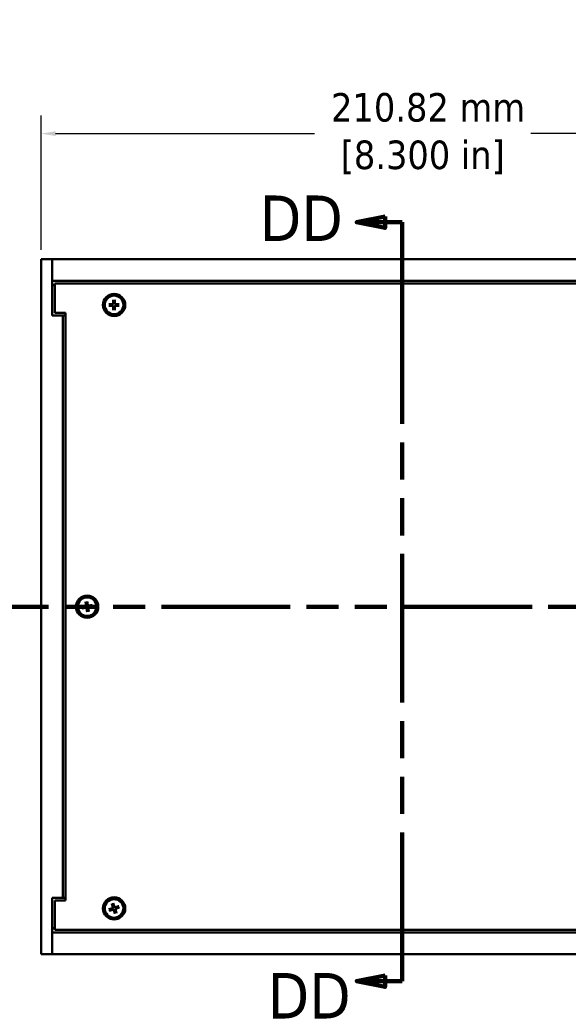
# Model space of a CAD drawing. Header units: millimetres. Extents: x 4 to 1435, y 25 to 906.
# Tile 3 of 13: x 224 to 385, y 401 to 689. Entities that reach past the tile are written whole.
import ezdxf

# ---------------------------------------------------------------- set-up
doc = ezdxf.new("R2010")
doc.units = ezdxf.units.MM
doc.header["$LTSCALE"] = 1.666667
doc.linetypes.add('DOUBLE_DASH_CHAIN', pattern=[1.2403, 0.6614, -0.0827, 0.1654, -0.0827, 0.1654, -0.0827])
for name, color, linetype, lineweight in [('Dimension (ANSI)', 7, 'Continuous', 25), ('Section Line (ANSI)', 7, 'DOUBLE_DASH_CHAIN', 100), ('Visible (ANSI)', 7, 'Continuous', 50)]:
    doc.layers.add(name, color=color, linetype=linetype, lineweight=lineweight)
doc.styles.add('Label Text (ANSI)', font='tahoma.ttf')
doc.styles.add('Note Text (ANSI)', font='tahoma.ttf')
doc.dimstyles.new('Default - mm (ANSI)', dxfattribs={"dimscale": 1.666667, "dimtxt": 5, "dimasz": 2.5, "dimexe": 3.175, "dimexo": 1.6002, "dimgap": 0.8, "dimtad": 0, "dimtih": 1, "dimtoh": 1, "dimrnd": 1e-08, "dimzin": 0, "dimdsep": 46, "dimtxsty": 'Note Text (ANSI)', "dimcen": 0.09, "dimdle": 10, "dimclrd": 256, "dimclre": 256, "dimclrt": 256, "dimadec": 1, "dimazin": 0, "dimtfac": 0.6096, "dimtofl": 0, "dimtmove": 0, "dimatfit": 3, "dimldrblk": 'Filled-1', "dimfxl": 1, "dimtolj": 1, "dimtzin": 0, "dimlwd": -1, "dimlwe": -1, "dimarcsym": 0})

# ---------------------------------------------------------------- blocks, each defined once
blk = doc.blocks.new('2dTransSection0')
at = {"layer": 'Section Line (ANSI)', "linetype": 'DOUBLE_DASH_CHAIN', "ltscale": 20.488611}
blk.add_line((117.12, 310.3), (281.5, 310.3), dxfattribs=at)
at = {"layer": 'Section Line (ANSI)', "linetype": 'Continuous'}
for p, q in [((117.12, 310.3), (129.03, 310.3)), ((117.12, 310.3), (117.12, 307.3)), ((269.59, 310.3), (281.5, 310.3)), ((281.5, 310.3), (281.5, 307.3)), ((116.12, 307.3), (117.12, 302.3)), ((118.12, 307.3), (116.12, 307.3)), ((117.12, 307.3), (117.12, 302.3)), ((117.12, 302.3), (118.12, 307.3)), ((280.5, 307.3), (281.5, 302.3)), ((282.5, 307.3), (280.5, 307.3)), ((281.5, 307.3), (281.5, 302.3)), ((281.5, 302.3), (282.5, 307.3))]:
    blk.add_line(p, q, dxfattribs=at)
at = {"layer": 'Section Line (ANSI)', "linetype": 'Continuous', "flags": 128}
for points in [[(116.12, 307.3), (117.12, 302.3), (118.12, 307.3), (116.12, 307.3)], [(280.5, 307.3), (281.5, 302.3), (282.5, 307.3), (280.5, 307.3)]]:
    blk.add_lwpolyline(points, dxfattribs=at)
at = {"layer": 'Section Line (ANSI)'}
for points in [[(116.12, 307.3), (117.12, 302.3), (118.12, 307.3), (116.12, 307.3)], [(280.5, 307.3), (281.5, 302.3), (282.5, 307.3), (280.5, 307.3)]]:
    blk.add_solid(points, dxfattribs=at)
at = {"layer": 'Section Line (ANSI)', "char_height": 8, "attachment_point": 7, "style": 'Label Text (ANSI)'}
for insert in [(276.15, 293.33), (110.61, 291.37)]:
    blk.add_mtext('CC', dxfattribs=dict(at, insert=insert))
blk = doc.blocks.new('2dTransSection1')
at = {"layer": 'Section Line (ANSI)', "linetype": 'Continuous'}
for p, q in [((198.67, 378.71), (193.67, 377.71)), ((198.67, 376.71), (198.67, 378.71)), ((198.67, 377.71), (193.67, 377.71)), ((193.67, 377.71), (198.67, 376.71)), ((201.67, 377.71), (198.67, 377.71)), ((201.67, 361.89), (201.67, 377.71)), ((201.67, 244.63), (201.67, 260.44)), ((198.67, 245.63), (193.67, 244.63)), ((198.67, 243.63), (198.67, 245.63)), ((198.67, 244.63), (193.67, 244.63)), ((193.67, 244.63), (198.67, 243.63)), ((201.67, 244.63), (198.67, 244.63))]:
    blk.add_line(p, q, dxfattribs=at)
at = {"layer": 'Section Line (ANSI)', "linetype": 'DOUBLE_DASH_CHAIN', "ltscale": 23.636511}
blk.add_line((201.67, 244.63), (201.67, 377.71), dxfattribs=at)
at = {"layer": 'Section Line (ANSI)', "linetype": 'Continuous', "flags": 128}
for points in [[(198.67, 378.71), (193.67, 377.71), (198.67, 376.71), (198.67, 378.71)], [(198.67, 245.63), (193.67, 244.63), (198.67, 243.63), (198.67, 245.63)]]:
    blk.add_lwpolyline(points, dxfattribs=at)
at = {"layer": 'Section Line (ANSI)'}
for points in [[(198.67, 378.71), (193.67, 377.71), (198.67, 376.71), (198.67, 378.71)], [(198.67, 245.63), (193.67, 244.63), (198.67, 243.63), (198.67, 245.63)]]:
    blk.add_solid(points, dxfattribs=at)
at = {"layer": 'Section Line (ANSI)', "char_height": 8, "attachment_point": 7, "style": 'Label Text (ANSI)'}
for insert in [(176.73, 374.41), (178.11, 238.07)]:
    blk.add_mtext('DD', dxfattribs=dict(at, insert=insert))
blk = doc.blocks.new('*D10')
at = {"layer": 'Defpoints', "color": 0, "transparency": 16777216}
for p in [(441.53, 655.43), (230.71, 618.76), (441.53, 618.76)]:
    blk.add_point(p, dxfattribs=at)
at = {"layer": 'Dimension (ANSI)', "transparency": 16777216}
for p, q in [((230.71, 621.43), (230.71, 660.72)), ((441.53, 621.43), (441.53, 660.72)), ((234.88, 655.43), (310.54, 655.43)), ((437.37, 655.43), (373.67, 655.43))]:
    blk.add_line(p, q, dxfattribs=at)
for points in [[(234.88, 656.13), (234.88, 654.74), (230.71, 655.43)], [(437.37, 656.13), (437.37, 654.74), (441.53, 655.43)]]:
    blk.add_solid(points, dxfattribs=at)
at = {"layer": 'Dimension (ANSI)', "transparency": 16777216, "insert": (342.11, 655.43), "char_height": 8.3333, "attachment_point": 5, "style": 'Note Text (ANSI)'}
blk.add_mtext('\\A1; 210.82 mm\\P[8.300 in]', dxfattribs=at)
blk = doc.blocks.new('Filled-1')
at = {"color": 0}
for p, q in [((0, 0), (-1, 0.333)), ((-1, 0.333), (-1, -0.333)), ((-1, 0), (0, 0)), ((-1, -0.333), (0, 0))]:
    blk.add_line(p, q, dxfattribs=at)
at = {"color": 0, "flags": 128}
blk.add_lwpolyline([(-1, -0.333), (0, 0), (-1, 0.333), (-1, -0.333)], dxfattribs=at)
at = {"color": 0}
blk.add_solid([(-1, -0.333), (0, 0), (-1, 0.333), (-1, -0.333)], dxfattribs=at)

msp = doc.modelspace()

# ---------------------------------------------------------------- linework, layer by layer
at = {"layer": 'Visible (ANSI)'}
for p, q in [((233.887, 618.765), (230.712, 618.765)), ((230.712, 618.765), (230.712, 415.565)), ((233.887, 602.265), (233.887, 618.765)), ((233.887, 618.765), (233.887, 612.415)), ((438.357, 618.765), (233.887, 618.765)), ((438.357, 612.415), (233.887, 612.415)), ((234.637, 611.145), (233.887, 611.145)), ((437.607, 611.665), (234.637, 611.665)), ((234.637, 611.665), (234.637, 603.015)), ((250.484, 605.592), (251.54, 605.617)), ((250.484, 605.137), (251.54, 605.112)), ((251.757, 606.865), (251.732, 605.809)), ((251.757, 603.865), (251.732, 604.92)), ((252.211, 606.865), (252.236, 605.809)), ((252.211, 603.865), (252.236, 604.92)), ((253.484, 605.592), (252.429, 605.617)), ((253.484, 605.137), (252.429, 605.112)), ((237.062, 602.265), (233.887, 602.265)), ((234.637, 603.015), (237.812, 603.015)), ((237.812, 602.265), (237.062, 602.265)), ((237.062, 602.265), (237.062, 432.065)), ((237.812, 603.015), (237.812, 431.315)), ((243.625, 518.601), (243.786, 517.558)), ((244.072, 518.681), (244.282, 517.647)), ((242.595, 517.125), (243.63, 517.335)), ((242.675, 516.678), (243.718, 516.838)), ((244.151, 515.648), (243.942, 516.683)), ((244.598, 515.728), (244.438, 516.771)), ((245.549, 517.651), (244.505, 517.491)), ((245.628, 517.204), (244.594, 516.994)), ((233.887, 432.065), (237.062, 432.065)), ((233.887, 415.565), (233.887, 432.065)), ((237.062, 432.065), (237.812, 432.065)), ((234.637, 431.315), (234.637, 422.665)), ((237.812, 431.315), (234.637, 431.315)), ((250.489, 428.708), (251.483, 429.064)), ((251.297, 430.317), (251.605, 429.307)), ((251.728, 430.46), (252.084, 429.466)), ((253.336, 429.652), (252.327, 429.344)), ((253.479, 429.221), (252.486, 428.865)), ((250.632, 428.277), (251.641, 428.585)), ((252.241, 427.469), (251.885, 428.463)), ((252.672, 427.612), (252.363, 428.622)), ((233.887, 423.185), (234.637, 423.185)), ((233.887, 421.915), (233.887, 415.565)), ((233.887, 421.915), (438.357, 421.915)), ((234.637, 422.665), (437.607, 422.665)), ((230.712, 415.565), (233.887, 415.565)), ((233.887, 415.565), (438.357, 415.565))]:
    msp.add_line(p, q, dxfattribs=at)
at = {"layer": 'Visible (ANSI)', "flags": 128}
for points in [[(250.484, 605.592), (250.488, 605.592), (250.493, 605.592), (250.497, 605.592), (250.501, 605.592), (250.505, 605.592), (250.51, 605.592), (250.514, 605.592), (250.518, 605.592), (250.521, 605.593), (250.525, 605.593), (250.529, 605.593), (250.533, 605.593), (250.536, 605.593), (250.54, 605.593), (250.543, 605.593), (250.547, 605.593), (250.55, 605.593), (250.552, 605.593), (250.555, 605.593), (250.558, 605.593), (250.56, 605.593), (250.563, 605.593), (250.565, 605.593), (250.567, 605.593)], [(250.567, 605.136), (250.565, 605.136), (250.563, 605.136), (250.56, 605.136), (250.558, 605.136), (250.555, 605.136), (250.552, 605.136), (250.55, 605.136), (250.547, 605.136), (250.543, 605.136), (250.54, 605.136), (250.536, 605.136), (250.533, 605.136), (250.529, 605.136), (250.525, 605.136), (250.521, 605.137), (250.518, 605.137), (250.514, 605.137), (250.51, 605.137), (250.505, 605.137), (250.501, 605.137), (250.497, 605.137), (250.493, 605.137), (250.488, 605.137), (250.484, 605.137)], [(251.289, 605.585), (251.267, 605.585), (251.245, 605.586), (251.222, 605.586), (251.199, 605.586), (251.175, 605.586), (251.15, 605.587), (251.125, 605.587), (251.099, 605.587), (251.073, 605.587), (251.046, 605.588), (251.018, 605.588), (250.989, 605.588), (250.959, 605.589), (250.929, 605.589), (250.897, 605.589), (250.865, 605.59), (250.832, 605.59), (250.798, 605.59), (250.762, 605.591), (250.726, 605.591), (250.688, 605.592), (250.649, 605.592), (250.609, 605.592), (250.567, 605.593)], [(250.567, 605.136), (250.609, 605.137), (250.649, 605.137), (250.688, 605.138), (250.726, 605.138), (250.762, 605.138), (250.798, 605.139), (250.832, 605.139), (250.865, 605.14), (250.897, 605.14), (250.929, 605.14), (250.959, 605.141), (250.989, 605.141), (251.018, 605.141), (251.046, 605.141), (251.073, 605.142), (251.099, 605.142), (251.125, 605.142), (251.15, 605.143), (251.175, 605.143), (251.199, 605.143), (251.222, 605.143), (251.245, 605.144), (251.267, 605.144), (251.289, 605.144)], [(251.54, 605.589), (251.533, 605.589), (251.525, 605.589), (251.517, 605.589), (251.509, 605.588), (251.5, 605.588), (251.492, 605.588), (251.483, 605.588), (251.474, 605.588), (251.464, 605.588), (251.455, 605.588), (251.445, 605.587), (251.435, 605.587), (251.425, 605.587), (251.414, 605.587), (251.403, 605.587), (251.392, 605.587), (251.381, 605.586), (251.369, 605.586), (251.356, 605.586), (251.344, 605.586), (251.331, 605.586), (251.317, 605.586), (251.303, 605.585), (251.289, 605.585)], [(251.289, 605.144), (251.303, 605.144), (251.317, 605.144), (251.331, 605.143), (251.344, 605.143), (251.356, 605.143), (251.369, 605.143), (251.381, 605.143), (251.392, 605.142), (251.403, 605.142), (251.414, 605.142), (251.425, 605.142), (251.435, 605.142), (251.445, 605.142), (251.455, 605.141), (251.464, 605.141), (251.474, 605.141), (251.483, 605.141), (251.492, 605.141), (251.5, 605.141), (251.509, 605.141), (251.517, 605.141), (251.525, 605.14), (251.533, 605.14), (251.54, 605.14)], [(251.76, 605.809), (251.759, 605.795), (251.758, 605.781), (251.756, 605.768), (251.752, 605.755), (251.748, 605.741), (251.743, 605.728), (251.737, 605.714), (251.73, 605.701), (251.723, 605.688), (251.714, 605.676), (251.704, 605.665), (251.695, 605.654), (251.684, 605.644), (251.673, 605.635), (251.66, 605.626), (251.648, 605.618), (251.634, 605.611), (251.621, 605.605), (251.607, 605.6), (251.594, 605.596), (251.581, 605.593), (251.567, 605.591), (251.554, 605.59), (251.54, 605.589)], [(251.54, 605.14), (251.554, 605.14), (251.567, 605.138), (251.581, 605.136), (251.594, 605.133), (251.607, 605.129), (251.621, 605.124), (251.634, 605.118), (251.648, 605.111), (251.66, 605.103), (251.673, 605.094), (251.684, 605.085), (251.695, 605.075), (251.704, 605.064), (251.714, 605.053), (251.723, 605.041), (251.73, 605.028), (251.737, 605.015), (251.743, 605.001), (251.748, 604.988), (251.752, 604.974), (251.756, 604.961), (251.758, 604.948), (251.759, 604.934), (251.76, 604.921)], [(251.756, 606.782), (251.756, 606.784), (251.756, 606.786), (251.756, 606.788), (251.756, 606.791), (251.756, 606.794), (251.756, 606.796), (251.756, 606.799), (251.756, 606.802), (251.756, 606.805), (251.756, 606.809), (251.756, 606.812), (251.756, 606.816), (251.756, 606.82), (251.756, 606.824), (251.756, 606.827), (251.756, 606.831), (251.756, 606.835), (251.756, 606.839), (251.757, 606.843), (251.757, 606.848), (251.757, 606.852), (251.757, 606.856), (251.757, 606.86), (251.757, 606.865)], [(251.756, 606.782), (251.756, 606.74), (251.757, 606.7), (251.757, 606.661), (251.758, 606.623), (251.758, 606.587), (251.758, 606.551), (251.759, 606.517), (251.759, 606.484), (251.76, 606.451), (251.76, 606.42), (251.76, 606.389), (251.761, 606.36), (251.761, 606.331), (251.761, 606.303), (251.761, 606.276), (251.762, 606.249), (251.762, 606.224), (251.762, 606.198), (251.762, 606.174), (251.763, 606.15), (251.763, 606.127), (251.763, 606.104), (251.763, 606.082), (251.764, 606.06)], [(251.764, 604.669), (251.763, 604.648), (251.763, 604.625), (251.763, 604.603), (251.763, 604.579), (251.762, 604.555), (251.762, 604.531), (251.762, 604.506), (251.762, 604.48), (251.761, 604.453), (251.761, 604.426), (251.761, 604.398), (251.761, 604.369), (251.76, 604.34), (251.76, 604.309), (251.76, 604.278), (251.759, 604.246), (251.759, 604.212), (251.758, 604.178), (251.758, 604.143), (251.758, 604.106), (251.757, 604.068), (251.757, 604.029), (251.756, 603.989), (251.756, 603.948)], [(251.764, 606.06), (251.763, 606.045), (251.763, 606.031), (251.763, 606.018), (251.763, 606.005), (251.763, 605.992), (251.762, 605.98), (251.762, 605.968), (251.762, 605.957), (251.762, 605.945), (251.762, 605.935), (251.762, 605.924), (251.761, 605.914), (251.761, 605.904), (251.761, 605.894), (251.761, 605.884), (251.761, 605.875), (251.761, 605.866), (251.761, 605.857), (251.76, 605.849), (251.76, 605.84), (251.76, 605.832), (251.76, 605.824), (251.76, 605.816), (251.76, 605.809)], [(251.76, 604.921), (251.76, 604.913), (251.76, 604.905), (251.76, 604.897), (251.76, 604.889), (251.76, 604.88), (251.761, 604.872), (251.761, 604.863), (251.761, 604.854), (251.761, 604.845), (251.761, 604.835), (251.761, 604.826), (251.761, 604.815), (251.762, 604.805), (251.762, 604.795), (251.762, 604.784), (251.762, 604.772), (251.762, 604.761), (251.762, 604.749), (251.763, 604.737), (251.763, 604.724), (251.763, 604.711), (251.763, 604.698), (251.763, 604.684), (251.764, 604.669)], [(252.205, 606.06), (252.205, 606.082), (252.205, 606.104), (252.205, 606.127), (252.206, 606.15), (252.206, 606.174), (252.206, 606.198), (252.206, 606.224), (252.207, 606.249), (252.207, 606.276), (252.207, 606.303), (252.208, 606.331), (252.208, 606.36), (252.208, 606.389), (252.209, 606.42), (252.209, 606.451), (252.209, 606.484), (252.21, 606.517), (252.21, 606.551), (252.21, 606.587), (252.211, 606.623), (252.211, 606.661), (252.212, 606.7), (252.212, 606.74), (252.213, 606.782)], [(252.209, 605.809), (252.208, 605.816), (252.208, 605.824), (252.208, 605.832), (252.208, 605.84), (252.208, 605.849), (252.208, 605.857), (252.208, 605.866), (252.208, 605.875), (252.207, 605.884), (252.207, 605.894), (252.207, 605.904), (252.207, 605.914), (252.207, 605.924), (252.207, 605.935), (252.206, 605.945), (252.206, 605.957), (252.206, 605.968), (252.206, 605.98), (252.206, 605.992), (252.206, 606.005), (252.205, 606.018), (252.205, 606.031), (252.205, 606.045), (252.205, 606.06)], [(252.205, 604.669), (252.205, 604.684), (252.205, 604.698), (252.205, 604.711), (252.206, 604.724), (252.206, 604.737), (252.206, 604.749), (252.206, 604.761), (252.206, 604.772), (252.206, 604.784), (252.207, 604.795), (252.207, 604.805), (252.207, 604.815), (252.207, 604.826), (252.207, 604.835), (252.207, 604.845), (252.208, 604.854), (252.208, 604.863), (252.208, 604.872), (252.208, 604.88), (252.208, 604.889), (252.208, 604.897), (252.208, 604.905), (252.208, 604.913), (252.209, 604.921)], [(252.213, 603.948), (252.212, 603.989), (252.212, 604.029), (252.211, 604.068), (252.211, 604.106), (252.21, 604.143), (252.21, 604.178), (252.21, 604.212), (252.209, 604.246), (252.209, 604.278), (252.209, 604.309), (252.208, 604.34), (252.208, 604.369), (252.208, 604.398), (252.207, 604.426), (252.207, 604.453), (252.207, 604.48), (252.206, 604.506), (252.206, 604.531), (252.206, 604.555), (252.206, 604.579), (252.205, 604.603), (252.205, 604.625), (252.205, 604.648), (252.205, 604.669)], [(252.428, 605.589), (252.415, 605.59), (252.401, 605.591), (252.388, 605.593), (252.375, 605.596), (252.361, 605.6), (252.347, 605.605), (252.334, 605.611), (252.321, 605.618), (252.308, 605.626), (252.296, 605.635), (252.284, 605.644), (252.274, 605.654), (252.264, 605.665), (252.255, 605.676), (252.246, 605.688), (252.238, 605.701), (252.231, 605.714), (252.225, 605.728), (252.22, 605.741), (252.216, 605.755), (252.213, 605.768), (252.211, 605.781), (252.209, 605.795), (252.209, 605.809)], [(252.209, 604.921), (252.209, 604.934), (252.211, 604.948), (252.213, 604.961), (252.216, 604.974), (252.22, 604.988), (252.225, 605.001), (252.231, 605.015), (252.238, 605.028), (252.246, 605.041), (252.255, 605.053), (252.264, 605.064), (252.274, 605.075), (252.284, 605.085), (252.296, 605.094), (252.308, 605.103), (252.321, 605.111), (252.334, 605.118), (252.347, 605.124), (252.361, 605.129), (252.375, 605.133), (252.388, 605.136), (252.401, 605.138), (252.415, 605.14), (252.428, 605.14)], [(252.211, 606.865), (252.212, 606.86), (252.212, 606.856), (252.212, 606.852), (252.212, 606.848), (252.212, 606.843), (252.212, 606.839), (252.212, 606.835), (252.212, 606.831), (252.212, 606.827), (252.212, 606.824), (252.212, 606.82), (252.212, 606.816), (252.212, 606.812), (252.212, 606.809), (252.212, 606.805), (252.213, 606.802), (252.213, 606.799), (252.213, 606.796), (252.213, 606.794), (252.213, 606.791), (252.213, 606.788), (252.213, 606.786), (252.213, 606.784), (252.213, 606.782)], [(252.679, 605.585), (252.665, 605.585), (252.651, 605.586), (252.638, 605.586), (252.625, 605.586), (252.612, 605.586), (252.6, 605.586), (252.588, 605.586), (252.576, 605.587), (252.565, 605.587), (252.554, 605.587), (252.544, 605.587), (252.533, 605.587), (252.523, 605.587), (252.513, 605.588), (252.504, 605.588), (252.495, 605.588), (252.486, 605.588), (252.477, 605.588), (252.468, 605.588), (252.46, 605.588), (252.452, 605.589), (252.444, 605.589), (252.436, 605.589), (252.428, 605.589)], [(252.428, 605.14), (252.436, 605.14), (252.444, 605.14), (252.452, 605.141), (252.46, 605.141), (252.468, 605.141), (252.477, 605.141), (252.486, 605.141), (252.495, 605.141), (252.504, 605.141), (252.513, 605.141), (252.523, 605.142), (252.533, 605.142), (252.544, 605.142), (252.554, 605.142), (252.565, 605.142), (252.576, 605.142), (252.588, 605.143), (252.6, 605.143), (252.612, 605.143), (252.625, 605.143), (252.638, 605.143), (252.651, 605.144), (252.665, 605.144), (252.679, 605.144)], [(253.401, 605.593), (253.36, 605.592), (253.319, 605.592), (253.28, 605.592), (253.243, 605.591), (253.206, 605.591), (253.171, 605.59), (253.137, 605.59), (253.103, 605.59), (253.071, 605.589), (253.04, 605.589), (253.009, 605.589), (252.98, 605.588), (252.951, 605.588), (252.923, 605.588), (252.896, 605.587), (252.869, 605.587), (252.843, 605.587), (252.818, 605.587), (252.793, 605.586), (252.77, 605.586), (252.746, 605.586), (252.723, 605.586), (252.701, 605.585), (252.679, 605.585)], [(252.679, 605.144), (252.701, 605.144), (252.723, 605.144), (252.746, 605.143), (252.77, 605.143), (252.793, 605.143), (252.818, 605.143), (252.843, 605.142), (252.869, 605.142), (252.896, 605.142), (252.923, 605.141), (252.951, 605.141), (252.98, 605.141), (253.009, 605.141), (253.04, 605.14), (253.071, 605.14), (253.103, 605.14), (253.137, 605.139), (253.171, 605.139), (253.206, 605.138), (253.243, 605.138), (253.28, 605.138), (253.319, 605.137), (253.36, 605.137), (253.401, 605.136)], [(253.401, 605.593), (253.403, 605.593), (253.406, 605.593), (253.408, 605.593), (253.411, 605.593), (253.413, 605.593), (253.416, 605.593), (253.419, 605.593), (253.422, 605.593), (253.425, 605.593), (253.428, 605.593), (253.432, 605.593), (253.436, 605.593), (253.439, 605.593), (253.443, 605.593), (253.447, 605.593), (253.451, 605.592), (253.455, 605.592), (253.459, 605.592), (253.463, 605.592), (253.467, 605.592), (253.472, 605.592), (253.476, 605.592), (253.48, 605.592), (253.484, 605.592)], [(253.484, 605.137), (253.48, 605.137), (253.476, 605.137), (253.472, 605.137), (253.467, 605.137), (253.463, 605.137), (253.459, 605.137), (253.455, 605.137), (253.451, 605.137), (253.447, 605.137), (253.443, 605.136), (253.439, 605.136), (253.436, 605.136), (253.432, 605.136), (253.428, 605.136), (253.425, 605.136), (253.422, 605.136), (253.419, 605.136), (253.416, 605.136), (253.413, 605.136), (253.411, 605.136), (253.408, 605.136), (253.406, 605.136), (253.403, 605.136), (253.401, 605.136)], [(251.757, 603.865), (251.757, 603.869), (251.757, 603.873), (251.757, 603.877), (251.757, 603.881), (251.757, 603.886), (251.756, 603.89), (251.756, 603.894), (251.756, 603.898), (251.756, 603.902), (251.756, 603.906), (251.756, 603.909), (251.756, 603.913), (251.756, 603.917), (251.756, 603.92), (251.756, 603.924), (251.756, 603.927), (251.756, 603.93), (251.756, 603.933), (251.756, 603.936), (251.756, 603.938), (251.756, 603.941), (251.756, 603.943), (251.756, 603.945), (251.756, 603.948)], [(252.213, 603.948), (252.213, 603.945), (252.213, 603.943), (252.213, 603.941), (252.213, 603.938), (252.213, 603.936), (252.213, 603.933), (252.213, 603.93), (252.213, 603.927), (252.212, 603.924), (252.212, 603.92), (252.212, 603.917), (252.212, 603.913), (252.212, 603.909), (252.212, 603.906), (252.212, 603.902), (252.212, 603.898), (252.212, 603.894), (252.212, 603.89), (252.212, 603.886), (252.212, 603.881), (252.212, 603.877), (252.212, 603.873), (252.212, 603.869), (252.211, 603.865)], [(243.638, 518.52), (243.638, 518.522), (243.638, 518.524), (243.637, 518.526), (243.637, 518.529), (243.636, 518.531), (243.636, 518.534), (243.635, 518.537), (243.635, 518.54), (243.634, 518.543), (243.634, 518.546), (243.633, 518.55), (243.633, 518.554), (243.632, 518.557), (243.631, 518.561), (243.631, 518.565), (243.63, 518.568), (243.63, 518.572), (243.629, 518.576), (243.628, 518.581), (243.628, 518.585), (243.627, 518.589), (243.626, 518.593), (243.626, 518.597), (243.625, 518.601)], [(243.638, 518.52), (243.646, 518.479), (243.654, 518.439), (243.661, 518.401), (243.668, 518.364), (243.675, 518.328), (243.681, 518.293), (243.688, 518.259), (243.694, 518.227), (243.7, 518.195), (243.706, 518.164), (243.711, 518.134), (243.717, 518.105), (243.722, 518.077), (243.727, 518.049), (243.733, 518.023), (243.737, 517.997), (243.742, 517.971), (243.747, 517.947), (243.751, 517.922), (243.756, 517.899), (243.76, 517.876), (243.764, 517.854), (243.769, 517.832), (243.773, 517.81)], [(244.072, 518.681), (244.073, 518.677), (244.074, 518.673), (244.075, 518.669), (244.076, 518.665), (244.077, 518.66), (244.077, 518.656), (244.078, 518.652), (244.079, 518.648), (244.08, 518.645), (244.08, 518.641), (244.081, 518.637), (244.082, 518.634), (244.082, 518.63), (244.083, 518.626), (244.084, 518.623), (244.084, 518.62), (244.085, 518.617), (244.085, 518.614), (244.086, 518.611), (244.086, 518.609), (244.087, 518.606), (244.087, 518.604), (244.088, 518.602), (244.088, 518.6)], [(244.207, 517.888), (244.203, 517.909), (244.2, 517.931), (244.196, 517.954), (244.192, 517.977), (244.188, 518), (244.184, 518.024), (244.18, 518.049), (244.176, 518.075), (244.171, 518.101), (244.167, 518.128), (244.162, 518.155), (244.157, 518.184), (244.153, 518.213), (244.148, 518.243), (244.142, 518.274), (244.137, 518.306), (244.132, 518.339), (244.126, 518.372), (244.12, 518.407), (244.114, 518.443), (244.108, 518.48), (244.101, 518.519), (244.095, 518.559), (244.088, 518.6)], [(242.595, 517.125), (242.599, 517.126), (242.603, 517.127), (242.607, 517.128), (242.612, 517.129), (242.616, 517.129), (242.62, 517.13), (242.624, 517.131), (242.628, 517.132), (242.632, 517.132), (242.635, 517.133), (242.639, 517.134), (242.643, 517.135), (242.646, 517.135), (242.65, 517.136), (242.653, 517.137), (242.656, 517.137), (242.659, 517.138), (242.662, 517.138), (242.665, 517.139), (242.667, 517.139), (242.67, 517.14), (242.672, 517.14), (242.675, 517.14), (242.677, 517.141)], [(242.757, 516.691), (242.755, 516.691), (242.752, 516.69), (242.75, 516.69), (242.748, 516.69), (242.745, 516.689), (242.742, 516.689), (242.739, 516.688), (242.736, 516.688), (242.733, 516.687), (242.73, 516.687), (242.726, 516.686), (242.723, 516.685), (242.719, 516.685), (242.715, 516.684), (242.712, 516.684), (242.708, 516.683), (242.704, 516.682), (242.7, 516.682), (242.696, 516.681), (242.692, 516.68), (242.687, 516.68), (242.683, 516.679), (242.679, 516.678), (242.675, 516.678)], [(243.389, 517.26), (243.367, 517.256), (243.345, 517.253), (243.323, 517.249), (243.3, 517.245), (243.276, 517.241), (243.252, 517.237), (243.227, 517.233), (243.202, 517.228), (243.175, 517.224), (243.149, 517.22), (243.121, 517.215), (243.093, 517.21), (243.063, 517.205), (243.033, 517.2), (243.002, 517.195), (242.971, 517.19), (242.938, 517.184), (242.904, 517.179), (242.869, 517.173), (242.833, 517.167), (242.796, 517.161), (242.757, 517.154), (242.718, 517.148), (242.677, 517.141)], [(242.757, 516.691), (242.798, 516.699), (242.837, 516.707), (242.875, 516.714), (242.912, 516.721), (242.948, 516.728), (242.983, 516.734), (243.017, 516.741), (243.049, 516.747), (243.081, 516.753), (243.112, 516.759), (243.142, 516.764), (243.171, 516.77), (243.199, 516.775), (243.227, 516.78), (243.254, 516.785), (243.28, 516.79), (243.305, 516.795), (243.33, 516.8), (243.354, 516.804), (243.377, 516.809), (243.4, 516.813), (243.423, 516.817), (243.445, 516.821), (243.466, 516.825)], [(243.635, 517.308), (243.628, 517.306), (243.62, 517.305), (243.612, 517.303), (243.604, 517.302), (243.596, 517.3), (243.587, 517.298), (243.579, 517.297), (243.57, 517.295), (243.561, 517.293), (243.552, 517.291), (243.542, 517.289), (243.532, 517.288), (243.522, 517.286), (243.512, 517.284), (243.501, 517.282), (243.49, 517.279), (243.479, 517.277), (243.467, 517.275), (243.455, 517.273), (243.442, 517.27), (243.43, 517.268), (243.416, 517.265), (243.403, 517.263), (243.389, 517.26)], [(243.466, 516.825), (243.48, 516.828), (243.494, 516.83), (243.507, 516.832), (243.52, 516.834), (243.532, 516.836), (243.545, 516.838), (243.556, 516.84), (243.568, 516.842), (243.579, 516.844), (243.59, 516.846), (243.6, 516.847), (243.61, 516.849), (243.62, 516.851), (243.63, 516.852), (243.639, 516.854), (243.648, 516.855), (243.657, 516.857), (243.666, 516.858), (243.674, 516.859), (243.683, 516.861), (243.691, 516.862), (243.699, 516.863), (243.706, 516.865), (243.714, 516.866)], [(243.813, 517.562), (243.815, 517.549), (243.816, 517.535), (243.816, 517.522), (243.815, 517.508), (243.813, 517.494), (243.811, 517.48), (243.807, 517.466), (243.803, 517.451), (243.797, 517.438), (243.791, 517.424), (243.784, 517.411), (243.776, 517.399), (243.767, 517.387), (243.757, 517.376), (243.747, 517.365), (243.736, 517.355), (243.724, 517.346), (243.712, 517.338), (243.699, 517.331), (243.687, 517.324), (243.674, 517.319), (243.662, 517.314), (243.649, 517.311), (243.635, 517.308)], [(243.714, 516.866), (243.728, 516.868), (243.741, 516.869), (243.755, 516.869), (243.768, 516.868), (243.782, 516.866), (243.796, 516.864), (243.811, 516.86), (243.825, 516.856), (243.839, 516.85), (243.852, 516.844), (243.865, 516.837), (243.877, 516.829), (243.889, 516.82), (243.9, 516.81), (243.911, 516.8), (243.921, 516.789), (243.93, 516.777), (243.938, 516.765), (243.946, 516.752), (243.952, 516.74), (243.957, 516.727), (243.962, 516.715), (243.966, 516.701), (243.969, 516.688)], [(243.773, 517.81), (243.775, 517.796), (243.777, 517.782), (243.779, 517.769), (243.781, 517.756), (243.783, 517.744), (243.785, 517.732), (243.787, 517.72), (243.789, 517.709), (243.791, 517.697), (243.793, 517.687), (243.794, 517.676), (243.796, 517.666), (243.798, 517.656), (243.799, 517.646), (243.801, 517.637), (243.802, 517.628), (243.804, 517.619), (243.805, 517.61), (243.807, 517.602), (243.808, 517.594), (243.809, 517.585), (243.811, 517.578), (243.812, 517.57), (243.813, 517.562)], [(243.969, 516.688), (243.97, 516.681), (243.972, 516.673), (243.973, 516.665), (243.975, 516.657), (243.976, 516.649), (243.978, 516.64), (243.98, 516.632), (243.981, 516.623), (243.983, 516.614), (243.985, 516.604), (243.987, 516.595), (243.989, 516.585), (243.991, 516.575), (243.993, 516.564), (243.995, 516.554), (243.997, 516.543), (243.999, 516.531), (244.001, 516.52), (244.004, 516.508), (244.006, 516.495), (244.009, 516.482), (244.011, 516.469), (244.014, 516.456), (244.016, 516.441)], [(244.016, 516.441), (244.02, 516.42), (244.024, 516.398), (244.028, 516.376), (244.031, 516.353), (244.035, 516.329), (244.039, 516.305), (244.044, 516.28), (244.048, 516.254), (244.052, 516.228), (244.057, 516.201), (244.061, 516.174), (244.066, 516.145), (244.071, 516.116), (244.076, 516.086), (244.081, 516.055), (244.086, 516.023), (244.092, 515.991), (244.098, 515.957), (244.103, 515.922), (244.109, 515.886), (244.116, 515.849), (244.122, 515.81), (244.129, 515.771), (244.135, 515.729)], [(244.151, 515.648), (244.15, 515.652), (244.149, 515.656), (244.149, 515.66), (244.148, 515.665), (244.147, 515.669), (244.146, 515.673), (244.145, 515.677), (244.144, 515.681), (244.144, 515.684), (244.143, 515.688), (244.142, 515.692), (244.142, 515.696), (244.141, 515.699), (244.14, 515.703), (244.14, 515.706), (244.139, 515.709), (244.138, 515.712), (244.138, 515.715), (244.137, 515.718), (244.137, 515.72), (244.137, 515.723), (244.136, 515.725), (244.136, 515.727), (244.135, 515.729)], [(244.255, 517.641), (244.253, 517.649), (244.252, 517.656), (244.25, 517.664), (244.249, 517.672), (244.247, 517.68), (244.245, 517.689), (244.244, 517.697), (244.242, 517.706), (244.24, 517.715), (244.238, 517.725), (244.237, 517.734), (244.235, 517.744), (244.233, 517.754), (244.231, 517.765), (244.229, 517.775), (244.227, 517.786), (244.224, 517.798), (244.222, 517.809), (244.22, 517.821), (244.217, 517.834), (244.215, 517.847), (244.212, 517.86), (244.21, 517.874), (244.207, 517.888)], [(244.51, 517.463), (244.496, 517.461), (244.482, 517.461), (244.469, 517.46), (244.455, 517.461), (244.441, 517.463), (244.427, 517.465), (244.413, 517.469), (244.399, 517.473), (244.385, 517.479), (244.371, 517.485), (244.358, 517.493), (244.346, 517.5), (244.334, 517.509), (244.323, 517.519), (244.313, 517.529), (244.302, 517.54), (244.293, 517.552), (244.285, 517.564), (244.278, 517.577), (244.271, 517.589), (244.266, 517.602), (244.262, 517.615), (244.258, 517.628), (244.255, 517.641)], [(244.41, 516.767), (244.409, 516.78), (244.408, 516.794), (244.408, 516.807), (244.408, 516.821), (244.41, 516.835), (244.412, 516.849), (244.416, 516.863), (244.421, 516.878), (244.426, 516.892), (244.433, 516.905), (244.44, 516.918), (244.448, 516.93), (244.456, 516.942), (244.466, 516.953), (244.476, 516.964), (244.488, 516.974), (244.499, 516.983), (244.512, 516.991), (244.524, 516.998), (244.537, 517.005), (244.549, 517.01), (244.562, 517.015), (244.575, 517.019), (244.588, 517.022)], [(244.451, 516.519), (244.448, 516.533), (244.446, 516.547), (244.444, 516.56), (244.442, 516.573), (244.44, 516.585), (244.438, 516.597), (244.436, 516.609), (244.434, 516.621), (244.432, 516.632), (244.431, 516.642), (244.429, 516.653), (244.427, 516.663), (244.426, 516.673), (244.424, 516.683), (244.423, 516.692), (244.421, 516.701), (244.42, 516.71), (244.418, 516.719), (244.417, 516.727), (244.416, 516.736), (244.414, 516.744), (244.413, 516.751), (244.412, 516.759), (244.41, 516.767)], [(244.585, 515.81), (244.577, 515.85), (244.57, 515.89), (244.562, 515.928), (244.555, 515.965), (244.549, 516.001), (244.542, 516.036), (244.536, 516.07), (244.53, 516.102), (244.523, 516.134), (244.518, 516.165), (244.512, 516.195), (244.506, 516.224), (244.501, 516.252), (244.496, 516.28), (244.491, 516.306), (244.486, 516.332), (244.481, 516.358), (244.476, 516.383), (244.472, 516.407), (244.467, 516.43), (244.463, 516.453), (244.459, 516.476), (244.455, 516.497), (244.451, 516.519)], [(244.757, 517.504), (244.743, 517.501), (244.73, 517.499), (244.716, 517.497), (244.703, 517.495), (244.691, 517.493), (244.679, 517.491), (244.667, 517.489), (244.656, 517.487), (244.645, 517.485), (244.634, 517.483), (244.623, 517.482), (244.613, 517.48), (244.603, 517.479), (244.594, 517.477), (244.584, 517.475), (244.575, 517.474), (244.566, 517.472), (244.558, 517.471), (244.549, 517.47), (244.541, 517.468), (244.533, 517.467), (244.525, 517.466), (244.517, 517.465), (244.51, 517.463)], [(244.585, 515.81), (244.585, 515.808), (244.586, 515.805), (244.586, 515.803), (244.587, 515.8), (244.587, 515.798), (244.588, 515.795), (244.588, 515.792), (244.589, 515.789), (244.589, 515.786), (244.59, 515.783), (244.59, 515.779), (244.591, 515.776), (244.591, 515.772), (244.592, 515.768), (244.593, 515.764), (244.593, 515.761), (244.594, 515.757), (244.595, 515.753), (244.595, 515.749), (244.596, 515.744), (244.597, 515.74), (244.597, 515.736), (244.598, 515.732), (244.598, 515.728)], [(244.588, 517.022), (244.596, 517.023), (244.603, 517.024), (244.611, 517.026), (244.619, 517.028), (244.627, 517.029), (244.636, 517.031), (244.645, 517.032), (244.653, 517.034), (244.663, 517.036), (244.672, 517.038), (244.681, 517.04), (244.691, 517.042), (244.701, 517.043), (244.712, 517.045), (244.723, 517.048), (244.734, 517.05), (244.745, 517.052), (244.757, 517.054), (244.769, 517.056), (244.781, 517.059), (244.794, 517.061), (244.807, 517.064), (244.821, 517.067), (244.835, 517.069)], [(245.467, 517.638), (245.426, 517.63), (245.386, 517.623), (245.348, 517.615), (245.311, 517.608), (245.275, 517.601), (245.24, 517.595), (245.207, 517.589), (245.174, 517.582), (245.142, 517.576), (245.111, 517.57), (245.082, 517.565), (245.052, 517.559), (245.024, 517.554), (244.997, 517.549), (244.97, 517.544), (244.944, 517.539), (244.918, 517.534), (244.894, 517.529), (244.87, 517.525), (244.846, 517.52), (244.823, 517.516), (244.801, 517.512), (244.779, 517.508), (244.757, 517.504)], [(244.835, 517.069), (244.856, 517.073), (244.878, 517.077), (244.901, 517.08), (244.924, 517.084), (244.947, 517.088), (244.972, 517.092), (244.996, 517.096), (245.022, 517.101), (245.048, 517.105), (245.075, 517.109), (245.102, 517.114), (245.131, 517.119), (245.16, 517.124), (245.19, 517.129), (245.221, 517.134), (245.253, 517.139), (245.286, 517.145), (245.32, 517.15), (245.354, 517.156), (245.39, 517.162), (245.428, 517.168), (245.466, 517.175), (245.506, 517.181), (245.547, 517.188)], [(245.467, 517.638), (245.469, 517.638), (245.471, 517.639), (245.473, 517.639), (245.476, 517.639), (245.479, 517.64), (245.481, 517.64), (245.484, 517.641), (245.487, 517.641), (245.49, 517.642), (245.494, 517.643), (245.497, 517.643), (245.501, 517.644), (245.504, 517.644), (245.508, 517.645), (245.512, 517.646), (245.516, 517.646), (245.519, 517.647), (245.524, 517.647), (245.528, 517.648), (245.532, 517.649), (245.536, 517.649), (245.54, 517.65), (245.545, 517.651), (245.549, 517.651)], [(245.628, 517.204), (245.624, 517.203), (245.62, 517.202), (245.616, 517.201), (245.612, 517.201), (245.608, 517.2), (245.603, 517.199), (245.599, 517.198), (245.596, 517.197), (245.592, 517.197), (245.588, 517.196), (245.584, 517.195), (245.581, 517.194), (245.577, 517.194), (245.574, 517.193), (245.57, 517.192), (245.567, 517.192), (245.564, 517.191), (245.561, 517.191), (245.559, 517.19), (245.556, 517.19), (245.553, 517.189), (245.551, 517.189), (245.549, 517.189), (245.547, 517.188)], [(251.255, 428.955), (251.234, 428.949), (251.213, 428.942), (251.191, 428.935), (251.169, 428.928), (251.146, 428.92), (251.123, 428.913), (251.099, 428.905), (251.074, 428.897), (251.049, 428.889), (251.023, 428.881), (250.996, 428.872), (250.969, 428.864), (250.941, 428.855), (250.912, 428.845), (250.882, 428.836), (250.851, 428.826), (250.82, 428.816), (250.787, 428.805), (250.753, 428.795), (250.718, 428.784), (250.682, 428.772), (250.645, 428.76), (250.607, 428.748), (250.567, 428.735)], [(251.492, 429.038), (251.485, 429.035), (251.478, 429.033), (251.47, 429.03), (251.462, 429.027), (251.454, 429.025), (251.446, 429.022), (251.438, 429.019), (251.429, 429.016), (251.421, 429.013), (251.412, 429.01), (251.402, 429.007), (251.393, 429.003), (251.383, 429), (251.373, 428.996), (251.363, 428.993), (251.352, 428.989), (251.341, 428.985), (251.33, 428.981), (251.319, 428.977), (251.307, 428.973), (251.294, 428.969), (251.282, 428.964), (251.268, 428.96), (251.255, 428.955)], [(251.322, 430.238), (251.321, 430.24), (251.32, 430.242), (251.319, 430.244), (251.319, 430.247), (251.318, 430.249), (251.317, 430.252), (251.316, 430.254), (251.315, 430.257), (251.314, 430.26), (251.313, 430.264), (251.312, 430.267), (251.311, 430.271), (251.31, 430.274), (251.309, 430.278), (251.307, 430.281), (251.306, 430.285), (251.305, 430.289), (251.304, 430.293), (251.303, 430.297), (251.301, 430.301), (251.3, 430.305), (251.299, 430.309), (251.298, 430.313), (251.297, 430.317)], [(251.322, 430.238), (251.335, 430.198), (251.348, 430.16), (251.361, 430.123), (251.373, 430.088), (251.385, 430.053), (251.397, 430.02), (251.408, 429.987), (251.418, 429.956), (251.429, 429.925), (251.439, 429.896), (251.449, 429.867), (251.459, 429.839), (251.468, 429.812), (251.477, 429.785), (251.486, 429.759), (251.495, 429.734), (251.503, 429.71), (251.511, 429.686), (251.519, 429.663), (251.527, 429.64), (251.534, 429.618), (251.542, 429.597), (251.549, 429.576), (251.556, 429.555)], [(251.632, 429.315), (251.635, 429.302), (251.638, 429.289), (251.64, 429.276), (251.641, 429.262), (251.642, 429.248), (251.641, 429.234), (251.64, 429.219), (251.637, 429.204), (251.634, 429.19), (251.63, 429.175), (251.624, 429.161), (251.618, 429.148), (251.611, 429.136), (251.603, 429.123), (251.594, 429.111), (251.585, 429.099), (251.575, 429.089), (251.564, 429.079), (251.552, 429.07), (251.541, 429.062), (251.529, 429.055), (251.517, 429.048), (251.505, 429.043), (251.492, 429.038)], [(251.556, 429.555), (251.56, 429.541), (251.565, 429.528), (251.569, 429.515), (251.573, 429.503), (251.576, 429.491), (251.58, 429.479), (251.584, 429.468), (251.587, 429.457), (251.59, 429.446), (251.594, 429.436), (251.597, 429.425), (251.6, 429.416), (251.603, 429.406), (251.606, 429.397), (251.609, 429.388), (251.612, 429.379), (251.614, 429.37), (251.617, 429.362), (251.62, 429.354), (251.622, 429.346), (251.625, 429.338), (251.627, 429.33), (251.629, 429.323), (251.632, 429.315)], [(251.728, 430.46), (251.729, 430.456), (251.731, 430.452), (251.732, 430.448), (251.734, 430.444), (251.735, 430.44), (251.736, 430.436), (251.738, 430.432), (251.739, 430.428), (251.74, 430.425), (251.742, 430.421), (251.743, 430.418), (251.744, 430.414), (251.745, 430.411), (251.746, 430.407), (251.747, 430.404), (251.749, 430.401), (251.75, 430.398), (251.75, 430.395), (251.751, 430.393), (251.752, 430.39), (251.753, 430.388), (251.754, 430.386), (251.754, 430.383), (251.755, 430.381)], [(251.975, 429.694), (251.968, 429.715), (251.961, 429.736), (251.954, 429.757), (251.947, 429.78), (251.94, 429.802), (251.933, 429.826), (251.925, 429.85), (251.917, 429.874), (251.909, 429.9), (251.901, 429.926), (251.892, 429.952), (251.883, 429.98), (251.874, 430.008), (251.865, 430.037), (251.856, 430.067), (251.846, 430.098), (251.836, 430.129), (251.825, 430.162), (251.814, 430.196), (251.803, 430.23), (251.792, 430.266), (251.78, 430.303), (251.768, 430.342), (251.755, 430.381)], [(252.057, 429.457), (252.055, 429.464), (252.052, 429.471), (252.05, 429.479), (252.047, 429.486), (252.044, 429.494), (252.041, 429.503), (252.039, 429.511), (252.036, 429.519), (252.033, 429.528), (252.029, 429.537), (252.026, 429.546), (252.023, 429.556), (252.019, 429.566), (252.016, 429.576), (252.012, 429.586), (252.009, 429.596), (252.005, 429.607), (252.001, 429.619), (251.997, 429.63), (251.993, 429.642), (251.989, 429.654), (251.984, 429.667), (251.98, 429.68), (251.975, 429.694)], [(252.335, 429.317), (252.322, 429.313), (252.309, 429.311), (252.295, 429.309), (252.282, 429.307), (252.268, 429.307), (252.253, 429.307), (252.239, 429.309), (252.224, 429.311), (252.209, 429.315), (252.195, 429.319), (252.181, 429.325), (252.168, 429.331), (252.155, 429.338), (252.143, 429.345), (252.131, 429.354), (252.119, 429.364), (252.108, 429.374), (252.098, 429.385), (252.089, 429.396), (252.081, 429.408), (252.074, 429.419), (252.068, 429.431), (252.062, 429.444), (252.057, 429.457)], [(252.337, 428.614), (252.333, 428.627), (252.33, 428.64), (252.328, 428.654), (252.327, 428.667), (252.327, 428.681), (252.327, 428.695), (252.329, 428.71), (252.331, 428.725), (252.334, 428.739), (252.339, 428.754), (252.344, 428.768), (252.35, 428.781), (252.357, 428.794), (252.365, 428.806), (252.374, 428.818), (252.384, 428.83), (252.394, 428.84), (252.405, 428.85), (252.416, 428.859), (252.428, 428.867), (252.439, 428.874), (252.451, 428.881), (252.463, 428.886), (252.476, 428.891)], [(252.575, 429.393), (252.561, 429.388), (252.548, 429.384), (252.535, 429.38), (252.522, 429.376), (252.51, 429.372), (252.499, 429.369), (252.487, 429.365), (252.476, 429.362), (252.466, 429.358), (252.455, 429.355), (252.445, 429.352), (252.435, 429.349), (252.426, 429.346), (252.416, 429.343), (252.407, 429.34), (252.398, 429.337), (252.39, 429.334), (252.381, 429.332), (252.373, 429.329), (252.365, 429.327), (252.357, 429.324), (252.35, 429.322), (252.342, 429.32), (252.335, 429.317)], [(252.476, 428.891), (252.483, 428.894), (252.491, 428.896), (252.498, 428.899), (252.506, 428.902), (252.514, 428.904), (252.522, 428.907), (252.531, 428.91), (252.539, 428.913), (252.548, 428.916), (252.557, 428.919), (252.566, 428.923), (252.575, 428.926), (252.585, 428.929), (252.595, 428.933), (252.606, 428.936), (252.616, 428.94), (252.627, 428.944), (252.638, 428.948), (252.65, 428.952), (252.662, 428.956), (252.674, 428.96), (252.687, 428.965), (252.7, 428.969), (252.714, 428.974)], [(253.257, 429.627), (253.218, 429.614), (253.18, 429.601), (253.143, 429.588), (253.107, 429.576), (253.073, 429.564), (253.039, 429.552), (253.007, 429.541), (252.976, 429.53), (252.945, 429.52), (252.915, 429.51), (252.887, 429.5), (252.859, 429.49), (252.831, 429.481), (252.805, 429.472), (252.779, 429.463), (252.754, 429.454), (252.73, 429.446), (252.706, 429.438), (252.683, 429.43), (252.66, 429.422), (252.638, 429.414), (252.616, 429.407), (252.595, 429.4), (252.575, 429.393)], [(252.714, 428.974), (252.734, 428.981), (252.755, 428.987), (252.777, 428.994), (252.799, 429.001), (252.822, 429.009), (252.846, 429.016), (252.87, 429.024), (252.894, 429.032), (252.919, 429.04), (252.945, 429.048), (252.972, 429.057), (252.999, 429.065), (253.028, 429.074), (253.057, 429.084), (253.086, 429.093), (253.117, 429.103), (253.149, 429.113), (253.182, 429.124), (253.215, 429.134), (253.25, 429.146), (253.286, 429.157), (253.323, 429.169), (253.361, 429.181), (253.401, 429.194)], [(253.257, 429.627), (253.259, 429.628), (253.261, 429.629), (253.264, 429.629), (253.266, 429.63), (253.269, 429.631), (253.271, 429.632), (253.274, 429.633), (253.277, 429.634), (253.28, 429.635), (253.283, 429.636), (253.287, 429.637), (253.29, 429.638), (253.294, 429.639), (253.297, 429.64), (253.301, 429.641), (253.305, 429.642), (253.308, 429.644), (253.312, 429.645), (253.316, 429.646), (253.32, 429.647), (253.324, 429.649), (253.329, 429.65), (253.333, 429.651), (253.336, 429.652)], [(253.479, 429.221), (253.476, 429.219), (253.472, 429.218), (253.468, 429.217), (253.464, 429.215), (253.46, 429.214), (253.456, 429.212), (253.452, 429.211), (253.448, 429.21), (253.444, 429.208), (253.441, 429.207), (253.437, 429.206), (253.434, 429.205), (253.43, 429.204), (253.427, 429.202), (253.424, 429.201), (253.421, 429.2), (253.418, 429.199), (253.415, 429.198), (253.412, 429.197), (253.41, 429.197), (253.407, 429.196), (253.405, 429.195), (253.403, 429.194), (253.401, 429.194)], [(250.489, 428.708), (250.493, 428.71), (250.497, 428.711), (250.501, 428.712), (250.505, 428.714), (250.509, 428.715), (250.513, 428.717), (250.517, 428.718), (250.52, 428.719), (250.524, 428.721), (250.528, 428.722), (250.531, 428.723), (250.535, 428.724), (250.538, 428.726), (250.541, 428.727), (250.545, 428.728), (250.548, 428.729), (250.551, 428.73), (250.553, 428.731), (250.556, 428.732), (250.559, 428.732), (250.561, 428.733), (250.563, 428.734), (250.565, 428.735), (250.567, 428.735)], [(250.711, 428.302), (250.709, 428.301), (250.707, 428.301), (250.705, 428.3), (250.702, 428.299), (250.7, 428.298), (250.697, 428.297), (250.694, 428.296), (250.691, 428.295), (250.688, 428.294), (250.685, 428.293), (250.682, 428.292), (250.678, 428.291), (250.675, 428.29), (250.671, 428.289), (250.667, 428.288), (250.664, 428.287), (250.66, 428.286), (250.656, 428.284), (250.652, 428.283), (250.648, 428.282), (250.644, 428.281), (250.64, 428.279), (250.636, 428.278), (250.632, 428.277)], [(250.711, 428.302), (250.75, 428.315), (250.788, 428.329), (250.825, 428.341), (250.861, 428.353), (250.895, 428.365), (250.929, 428.377), (250.961, 428.388), (250.993, 428.399), (251.023, 428.409), (251.053, 428.419), (251.082, 428.429), (251.11, 428.439), (251.137, 428.448), (251.164, 428.457), (251.189, 428.466), (251.214, 428.475), (251.239, 428.483), (251.263, 428.491), (251.286, 428.499), (251.308, 428.507), (251.331, 428.515), (251.352, 428.522), (251.373, 428.529), (251.394, 428.536)], [(251.394, 428.536), (251.407, 428.541), (251.421, 428.545), (251.434, 428.549), (251.446, 428.553), (251.458, 428.557), (251.47, 428.56), (251.481, 428.564), (251.492, 428.567), (251.503, 428.571), (251.513, 428.574), (251.523, 428.577), (251.533, 428.58), (251.543, 428.583), (251.552, 428.586), (251.561, 428.589), (251.57, 428.592), (251.579, 428.595), (251.587, 428.597), (251.595, 428.6), (251.603, 428.602), (251.611, 428.605), (251.619, 428.607), (251.626, 428.61), (251.633, 428.612)], [(251.633, 428.612), (251.647, 428.616), (251.66, 428.618), (251.673, 428.621), (251.687, 428.622), (251.701, 428.622), (251.715, 428.622), (251.73, 428.62), (251.745, 428.618), (251.759, 428.614), (251.773, 428.61), (251.787, 428.605), (251.8, 428.598), (251.813, 428.592), (251.826, 428.584), (251.838, 428.575), (251.849, 428.565), (251.86, 428.555), (251.87, 428.544), (251.879, 428.533), (251.887, 428.521), (251.894, 428.51), (251.9, 428.498), (251.906, 428.485), (251.911, 428.472)], [(251.911, 428.472), (251.914, 428.465), (251.916, 428.458), (251.919, 428.45), (251.921, 428.443), (251.924, 428.435), (251.927, 428.427), (251.93, 428.418), (251.933, 428.41), (251.936, 428.401), (251.939, 428.392), (251.942, 428.383), (251.946, 428.373), (251.949, 428.364), (251.952, 428.354), (251.956, 428.343), (251.96, 428.333), (251.963, 428.322), (251.967, 428.31), (251.971, 428.299), (251.976, 428.287), (251.98, 428.275), (251.984, 428.262), (251.989, 428.249), (251.994, 428.235)], [(251.994, 428.235), (252, 428.215), (252.007, 428.193), (252.014, 428.172), (252.021, 428.149), (252.028, 428.127), (252.036, 428.103), (252.044, 428.079), (252.051, 428.055), (252.06, 428.029), (252.068, 428.003), (252.076, 427.977), (252.085, 427.949), (252.094, 427.921), (252.103, 427.892), (252.113, 427.862), (252.123, 427.832), (252.133, 427.8), (252.143, 427.767), (252.154, 427.733), (252.165, 427.699), (252.177, 427.663), (252.188, 427.626), (252.201, 427.587), (252.213, 427.548)], [(252.241, 427.469), (252.239, 427.473), (252.238, 427.477), (252.236, 427.481), (252.235, 427.485), (252.233, 427.489), (252.232, 427.493), (252.231, 427.497), (252.229, 427.501), (252.228, 427.504), (252.227, 427.508), (252.226, 427.511), (252.224, 427.515), (252.223, 427.518), (252.222, 427.522), (252.221, 427.525), (252.22, 427.528), (252.219, 427.531), (252.218, 427.534), (252.217, 427.536), (252.216, 427.539), (252.215, 427.541), (252.215, 427.544), (252.214, 427.546), (252.213, 427.548)], [(252.412, 428.374), (252.408, 428.388), (252.404, 428.401), (252.4, 428.414), (252.396, 428.426), (252.392, 428.438), (252.388, 428.45), (252.385, 428.461), (252.381, 428.472), (252.378, 428.483), (252.375, 428.494), (252.372, 428.504), (252.368, 428.513), (252.365, 428.523), (252.362, 428.532), (252.36, 428.541), (252.357, 428.55), (252.354, 428.559), (252.351, 428.567), (252.349, 428.575), (252.346, 428.583), (252.344, 428.591), (252.342, 428.599), (252.339, 428.606), (252.337, 428.614)], [(252.647, 427.691), (252.633, 427.731), (252.62, 427.769), (252.608, 427.806), (252.595, 427.841), (252.583, 427.876), (252.572, 427.909), (252.561, 427.942), (252.55, 427.973), (252.539, 428.004), (252.529, 428.033), (252.519, 428.062), (252.51, 428.09), (252.5, 428.117), (252.491, 428.144), (252.482, 428.17), (252.474, 428.195), (252.465, 428.219), (252.457, 428.243), (252.449, 428.266), (252.442, 428.289), (252.434, 428.311), (252.427, 428.332), (252.419, 428.353), (252.412, 428.374)], [(252.647, 427.691), (252.647, 427.689), (252.648, 427.687), (252.649, 427.685), (252.65, 427.683), (252.651, 427.68), (252.651, 427.677), (252.652, 427.675), (252.653, 427.672), (252.654, 427.669), (252.655, 427.665), (252.656, 427.662), (252.658, 427.659), (252.659, 427.655), (252.66, 427.651), (252.661, 427.648), (252.662, 427.644), (252.663, 427.64), (252.664, 427.637), (252.666, 427.633), (252.667, 427.628), (252.668, 427.624), (252.669, 427.62), (252.671, 427.616), (252.672, 427.612)]]:
    msp.add_lwpolyline(points, dxfattribs=at)
at = {"layer": 'Visible (ANSI)'}
for centre, radius in [((251.984, 605.365), 3.25), ((251.984, 605.365), 2.715), ((244.112, 517.165), 3.25), ((244.112, 517.165), 2.715), ((251.984, 428.965), 3.25), ((251.984, 428.965), 2.715)]:
    msp.add_circle(centre, radius, dxfattribs=at)
for centre, radius, start, end in [((251.984, 605.365), 0.729, 162.39692, 197.60308), ((251.535, 605.814), 0.197, 271.34818, 358.65182), ((251.535, 604.915), 0.197, 1.34818, 88.65182), ((251.984, 605.365), 0.729, 72.39692, 107.60308), ((251.984, 605.365), 0.729, 252.39692, 287.60308), ((252.434, 605.814), 0.197, 181.34818, 268.65182), ((252.434, 604.915), 0.197, 91.34818, 178.65182), ((251.984, 605.365), 0.729, 342.39692, 17.60308), ((244.112, 517.165), 0.729, 172.49654, 207.7027), ((243.591, 517.528), 0.197, 281.4478, 8.75144), ((243.748, 516.643), 0.197, 11.4478, 98.75144), ((244.112, 517.165), 0.729, 82.49654, 117.7027), ((244.112, 517.165), 0.729, 262.49654, 297.7027), ((244.475, 517.686), 0.197, 191.4478, 278.75144), ((244.633, 516.801), 0.197, 101.4478, 188.75144), ((244.112, 517.165), 0.729, 352.49654, 27.7027), ((251.984, 428.965), 0.729, 180.73817, 215.94433), ((251.416, 429.25), 0.197, 289.68943, 16.99308), ((251.984, 428.965), 0.729, 90.73817, 125.94433), ((252.269, 429.532), 0.197, 199.68943, 286.99308), ((252.552, 428.679), 0.197, 109.68943, 196.99308), ((251.984, 428.965), 0.729, 0.73817, 35.94433), ((251.699, 428.397), 0.197, 19.68943, 106.99308), ((251.984, 428.965), 0.729, 270.73817, 305.94433)]:
    msp.add_arc(centre, radius, start, end, dxfattribs=at)

# ---------------------------------------------------------------- block references
at = {"layer": 'Section Line (ANSI)', "xscale": 1.666666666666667, "yscale": 1.666666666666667, "zscale": 1.666666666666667}
for name in ['2dTransSection1', '2dTransSection0']:
    msp.add_blockref(name, (0, 0), dxfattribs=at)

# ---------------------------------------------------------------- dimensions: what is measured, and where the dimension line sits
at = {"layer": 'Dimension (ANSI)'}
dim = msp.add_linear_dim(base=(441.532, 655.431), p1=(230.712, 618.765), p2=(441.532, 618.765), angle=180, text=' <> mm\\X[8.300 in]', dimstyle='Default - mm (ANSI)', override={"dimtih": 0, "dimtoh": 0, "dimdec": 2, "dimpost": '', "dimtp": 0, "dimtm": 0, "dimtdec": 2, "dimatfit": 1}, dxfattribs=at)
dim.commit()
dim.dimension.update_dxf_attribs({"geometry": '*D10', "text_midpoint": (342.105, 655.431), "dimtype": 160})

doc.saveas('drawing.dxf')
